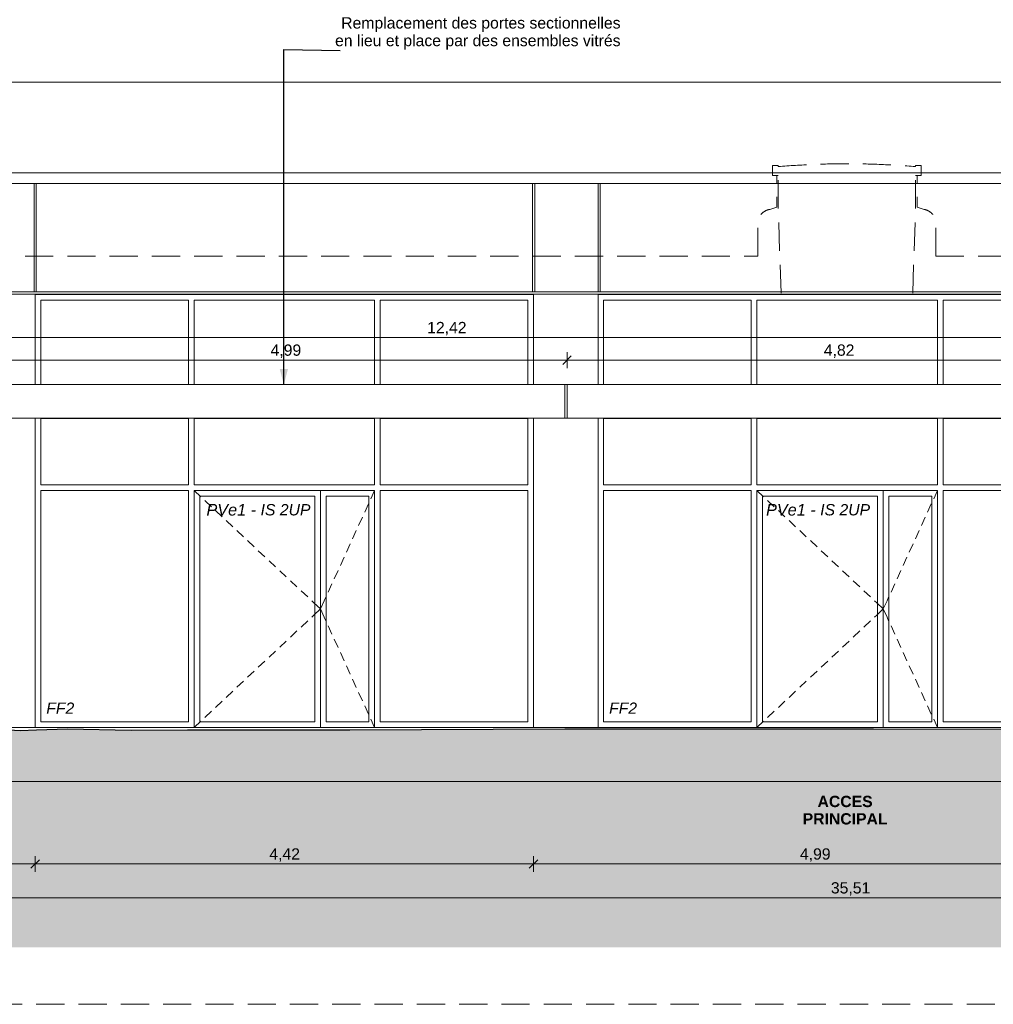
# Model space of a CAD drawing. Header units: millimetres. Extents: x -55416 to 2000, y -2643 to 7327.
# Tile 14 of 18: x -37153 to -28520, y -2454 to 6273. Entities that reach past the tile are written whole.
import ezdxf

# ---------------------------------------------------------------- set-up
doc = ezdxf.new("R2010")
doc.units = ezdxf.units.MM
doc.header["$MEASUREMENT"] = 0
doc.linetypes.add('15925-f_6f_CACHE', pattern=[375, 250, -125])
for name, color, linetype in [('2D - Etiquettes.AL', 7, 'Continuous'), ('_Constr - Structure.AL', 7, 'Continuous'), ('_Sols - Dalles.AL', 7, 'Continuous'), ('Nouveau_2D - Cotations pour 50ème.AL', 7, 'Continuous'), ('Nouveau_2D - Dessin général.AL', 7, 'Continuous'), ('Nouveau_2D - Texte pour 50ème.AL', 7, 'Continuous'), ('Nouveau__Murs - Extérieurs.AL', 7, 'Continuous'), ('Nouveau__Sols - Dalles.AL', 7, 'Continuous'), ('Nouveau_Marques - Coupes.AL', 7, 'Continuous'), ('Nouveau_Portes Archicad', 7, 'Continuous')]:
    doc.layers.add(name, color=color, linetype=linetype)
doc.styles.add('STYLE_GENERE_1', font='arial.ttf')
doc.styles.add('STYLE_GENERE_2', font='arial.ttf')
doc.styles.add('STYLE_GENERE_3', font='arial.ttf')
doc.dimstyles.new('STYLE_GENERE__1', dxfattribs={"dimtxt": 100, "dimasz": 71.25, "dimexe": 0.18, "dimexo": 0.0625, "dimgap": 0, "dimtad": 1, "dimlfac": 0.001, "dimzin": 0, "dimdsep": 46, "dimtxsty": 'STYLE_GENERE_1', "dimblk": 'ARROWHEAD_6', "dimblk1": 'ARROWHEAD_6', "dimblk2": 'ARROWHEAD_6', "dimcen": 0.09, "dimse1": 1, "dimse2": 1, "dimclrd": 7, "dimclre": 7, "dimclrt": 7, "dimazin": 0, "dimtfac": 1, "dimtdec": 4, "dimtmove": 0, "dimatfit": 3, "dimfxl": 0, "dimtolj": 1, "dimtzin": 0, "dimarcsym": 0})
doc.dimstyles.new('STYLE_GENERE__2', dxfattribs={"dimtxt": 100, "dimasz": 71.25, "dimexe": 0.18, "dimexo": 0.0625, "dimgap": 0, "dimtad": 1, "dimtih": 1, "dimtoh": 1, "dimlfac": 0.001, "dimzin": 0, "dimdsep": 46, "dimtxsty": 'STYLE_GENERE_1', "dimblk": 'ARROWHEAD_6', "dimblk1": 'ARROWHEAD_6', "dimblk2": 'ARROWHEAD_6', "dimcen": 0.09, "dimse1": 1, "dimse2": 1, "dimclrd": 7, "dimclre": 7, "dimclrt": 7, "dimazin": 0, "dimtfac": 1, "dimtdec": 4, "dimtmove": 0, "dimatfit": 3, "dimfxl": 0, "dimtolj": 1, "dimtzin": 0, "dimarcsym": 0})
doc.dimstyles.new('STYLE_GENERE__5', dxfattribs={"dimtxt": 0.18, "dimasz": 136.8, "dimexe": 0.18, "dimexo": 0.0625, "dimgap": 0, "dimtad": 0, "dimtih": 1, "dimtoh": 1, "dimdec": 4, "dimzin": 0, "dimdsep": 46, "dimcen": 0.09, "dimadec": 0, "dimazin": 0, "dimtfac": 1, "dimtdec": 4, "dimtmove": 0, "dimatfit": 3, "dimldrblk": 'ARROWHEAD_5', "dimfxl": 0, "dimtolj": 1, "dimtzin": 0, "dimarcsym": 0})

# ---------------------------------------------------------------- blocks, each defined once
blk = doc.blocks.new('Élément de coupe_1')
at = {"layer": '_Sols - Dalles.AL', "color": 7, "linetype": 'Continuous', "lineweight": 13}
for p, q in [((-37015.4, 0), (-32596.8, 0)), ((-32025.3, 0), (-27459.8, 0)), ((-38926.4, -480), (-27320.4, -480))]:
    blk.add_line(p, q, dxfattribs=at)
blk = doc.blocks.new('Élément de coupe_2')
at = {"layer": 'Nouveau__Sols - Dalles.AL', "color": 7, "linetype": 'Continuous', "lineweight": 5}
for p, q in [((-39577.4, 3040), (-27159.8, 3040)), ((-39577.4, 2740), (-39577.4, 3040)), ((-27159.8, 2740), (-27159.8, 3040)), ((-39577.4, 2740), (-27459.8, 2740))]:
    blk.add_line(p, q, dxfattribs=at)
blk = doc.blocks.new('Élément de coupe_12')
at = {"layer": '_Constr - Structure.AL', "color": 7, "linetype": 'Continuous', "lineweight": 13}
for p, q in [((-55416.1, 5719.9), (-1515.7, 5719.9)), ((-55416.1, 4915.5), (-1515.7, 4915.5)), ((-37025.4, 4820.5), (-37005.4, 4820.5)), ((-32606.8, 4820.5), (-32586.8, 4820.5)), ((-32025.3, 4820.5), (-32005.3, 4820.5))]:
    blk.add_line(p, q, dxfattribs=at)
blk = doc.blocks.new('Élément de coupe_16')
at = {"layer": 'Nouveau__Murs - Extérieurs.AL', "color": 7, "linetype": 'Continuous', "lineweight": 13}
for p, q in [((-37585, 4820.5), (-37025.4, 4820.5)), ((-37025.4, 3860), (-37025.4, 4820.5)), ((-37005.4, 4820.5), (-32606.8, 4820.5)), ((-37005.4, 4820.5), (-37005.4, 3860)), ((-32606.8, 3860), (-32606.8, 4820.5)), ((-32586.8, 4820.5), (-32025.3, 4820.5)), ((-32586.8, 4820.5), (-32586.8, 3860)), ((-32025.3, 3860), (-32025.3, 4820.5)), ((-32005.3, 4820.5), (-27613.7, 4820.5)), ((-32005.3, 4820.5), (-32005.3, 3860)), ((-37585, 3860), (-37025.4, 3860)), ((-37585, 3840), (-25667.8, 3840)), ((-37005.4, 3860), (-37025.4, 3860)), ((-37005.4, 3860), (-32606.8, 3860)), ((-32586.8, 3860), (-32606.8, 3860)), ((-32586.8, 3860), (-32025.3, 3860)), ((-32005.3, 3860), (-32025.3, 3860)), ((-32005.3, 3860), (-27613.7, 3860)), ((-37585, 0), (-37015.4, 0)), ((-32596.8, 0), (-32025.3, 0))]:
    blk.add_line(p, q, dxfattribs=at)
blk = doc.blocks.new('Élément de coupe_17')
at = {"layer": 'Nouveau_Portes Archicad', "color": 7, "linetype": 'Continuous', "lineweight": 13}
for p, q in [((-32025.3, 3040), (-32025.3, 3837.7)), ((-32025.3, 3837.7), (-27606.7, 3837.7)), ((-27606.7, 3837.7), (-27606.7, 3040)), ((-32025.3, 2740), (-32025.3, 0)), ((-27606.7, 2740), (-27606.7, 1000)), ((-27606.7, 1000), (-27606.7, 980)), ((-27606.7, 980), (-27606.7, 30)), ((-27606.7, 30), (-27606.7, 0))]:
    blk.add_line(p, q, dxfattribs=at)
at = {"layer": 'Nouveau_Portes Archicad', "color": 7, "linetype": 'Continuous', "lineweight": 5}
for p, q in [((-30666, 3787.7), (-31975.3, 3787.7)), ((-31975.3, 3787.7), (-31975.3, 3040)), ((-30666, 3040), (-30666, 3787.7)), ((-29016, 3787.7), (-30616, 3787.7)), ((-30616, 3787.7), (-30616, 3040)), ((-29016, 3040), (-29016, 3787.7)), ((-27656.7, 3787.7), (-28966, 3787.7)), ((-28966, 3787.7), (-28966, 3040)), ((-27656.7, 3040), (-27656.7, 3787.7)), ((-30666, 2737.5), (-31975.3, 2737.5)), ((-31975.3, 2737.5), (-31975.3, 2150)), ((-31975.3, 2150), (-31975.3, 2737.5)), ((-30666, 2150), (-30666, 2737.5)), ((-30666, 2737.5), (-30666, 2150)), ((-29016, 2737.5), (-30616, 2737.5)), ((-30616, 2737.5), (-30616, 2150)), ((-30616, 2150), (-30616, 2737.5)), ((-29016, 2150), (-29016, 2737.5)), ((-29016, 2737.5), (-29016, 2150)), ((-27656.7, 2737.5), (-28966, 2737.5)), ((-28966, 2737.5), (-28966, 2150)), ((-28966, 2150), (-28966, 2737.5)), ((-27656.7, 2150), (-27656.7, 2737.5)), ((-27656.7, 2737.5), (-27656.7, 2150)), ((-31975.3, 2150), (-30666, 2150)), ((-30666, 2100), (-31975.3, 2100)), ((-31975.3, 2100), (-31975.3, 50)), ((-30666, 50), (-30666, 2100)), ((-30616, 2150), (-29016, 2150)), ((-30616, 2100), (-30557.7, 2045.3)), ((-30616, 2100), (-30616, 2050)), ((-29496, 2100), (-30616, 2100)), ((-29496, 0), (-29496, 2100)), ((-29496, 2100), (-29016, 2100)), ((-29016, 2100), (-29049.3, 2027.2)), ((-29016, 2100), (-29016, 2050)), ((-28966, 2150), (-27656.7, 2150)), ((-27656.7, 2100), (-28966, 2100)), ((-28966, 2100), (-28966, 50)), ((-27656.7, 50), (-27656.7, 2100)), ((-30616, 2050), (-30616, 50)), ((-30566, 50), (-30566, 2050)), ((-30566, 2050), (-29546, 2050)), ((-30521.2, 2011.1), (-30462.8, 1956.4)), ((-29546, 2050), (-29546, 50)), ((-29446, 2050), (-29446, 50)), ((-29066, 2050), (-29446, 2050)), ((-29066, 50), (-29066, 2050)), ((-29016, 2050), (-29016, 50)), ((-30426.3, 1922.2), (-30368, 1867.5)), ((-29070.1, 1981.8), (-29103.3, 1909)), ((-30331.5, 1833.3), (-30273.1, 1778.5)), ((-29124.1, 1863.5), (-29157.4, 1790.8)), ((-30236.7, 1744.4), (-30178.3, 1689.6)), ((-29178.2, 1745.3), (-29211.4, 1672.5)), ((-30141.8, 1655.4), (-30083.5, 1600.7)), ((-29232.2, 1627.1), (-29265.5, 1554.3)), ((-30047, 1566.5), (-29988.6, 1511.8)), ((-29286.3, 1508.8), (-29319.5, 1436.1)), ((-29952.1, 1477.6), (-29893.8, 1422.9)), ((-29857.3, 1388.7), (-29798.9, 1334)), ((-29340.3, 1390.6), (-29373.6, 1317.9)), ((-29762.5, 1299.8), (-29704.1, 1245.1)), ((-29394.4, 1272.4), (-29427.6, 1199.6)), ((-29667.6, 1210.9), (-29609.3, 1156.2)), ((-29448.4, 1154.1), (-29462.8, 1122.8)), ((-29572.8, 1122), (-29554.4, 1104.7)), ((-29554.4, 1104.7), (-29496, 1050)), ((-29554.4, 995.3), (-29496, 1050)), ((-29462.8, 1122.8), (-29496, 1050)), ((-29462.8, 977.2), (-29496, 1050)), ((-29572.8, 978), (-29554.4, 995.3)), ((-29448.4, 945.9), (-29462.8, 977.2)), ((-29667.6, 889.1), (-29609.3, 943.8)), ((-29394.4, 827.6), (-29427.6, 900.4)), ((-29762.5, 800.2), (-29704.1, 854.9)), ((-29857.3, 711.3), (-29798.9, 766)), ((-29340.3, 709.4), (-29373.6, 782.1)), ((-29952.1, 622.4), (-29893.8, 677.1)), ((-29286.3, 591.2), (-29319.5, 663.9)), ((-30047, 533.5), (-29988.6, 588.2)), ((-29232.2, 472.9), (-29265.5, 545.7)), ((-30141.8, 444.6), (-30083.5, 499.3)), ((-30236.7, 355.6), (-30178.3, 410.4)), ((-29178.2, 354.7), (-29211.4, 427.5)), ((-30331.5, 266.7), (-30273.1, 321.5)), ((-29124.1, 236.5), (-29157.4, 309.2)), ((-30426.3, 177.8), (-30368, 232.5)), ((-29070.1, 118.2), (-29103.3, 191)), ((-30521.2, 88.9), (-30462.8, 143.6)), ((-31975.3, 50), (-30666, 50)), ((-30616, 0), (-30557.7, 54.7)), ((-30616, 50), (-30616, 0)), ((-29546, 50), (-30566, 50)), ((-29446, 50), (-29066, 50)), ((-29016, 0), (-29049.3, 72.8)), ((-29016, 50), (-29016, 0)), ((-28966, 50), (-27656.7, 50))]:
    blk.add_line(p, q, dxfattribs=at)
blk = doc.blocks.new('Élément de coupe_18')
at = {"layer": 'Nouveau_Portes Archicad', "color": 7, "linetype": 'Continuous', "lineweight": 13}
for p, q in [((-37015.4, 3040), (-37015.4, 3837.7)), ((-37015.4, 3837.7), (-32596.8, 3837.7)), ((-32596.8, 3837.7), (-32596.8, 3040)), ((-37015.4, 2740), (-37015.4, 0)), ((-32596.8, 2740), (-32596.8, 0))]:
    blk.add_line(p, q, dxfattribs=at)
at = {"layer": 'Nouveau_Portes Archicad', "color": 7, "linetype": 'Continuous', "lineweight": 5}
for p, q in [((-36965.4, 3040), (-36965.4, 3787.7)), ((-36965.4, 3787.7), (-35656.1, 3787.7)), ((-35656.1, 3787.7), (-35656.1, 3040)), ((-35606.1, 3040), (-35606.1, 3787.7)), ((-35606.1, 3787.7), (-34006.1, 3787.7)), ((-34006.1, 3787.7), (-34006.1, 3040)), ((-33956.1, 3040), (-33956.1, 3787.7)), ((-33956.1, 3787.7), (-32646.8, 3787.7)), ((-32646.8, 3787.7), (-32646.8, 3040)), ((-36965.4, 2740), (-36965.4, 2737.5)), ((-36965.4, 2150), (-36965.4, 2737.5)), ((-36965.4, 2737.5), (-35656.1, 2737.5)), ((-35656.1, 2740), (-35656.1, 2737.5)), ((-35656.1, 2737.5), (-35656.1, 2150)), ((-35606.1, 2737.5), (-35606.1, 2740)), ((-35606.1, 2150), (-35606.1, 2737.5)), ((-35606.1, 2737.5), (-34006.1, 2737.5)), ((-34006.1, 2740), (-34006.1, 2737.5)), ((-34006.1, 2737.5), (-34006.1, 2150)), ((-33956.1, 2737.5), (-33956.1, 2740)), ((-33956.1, 2150), (-33956.1, 2737.5)), ((-33956.1, 2737.5), (-32646.8, 2737.5)), ((-32646.8, 2737.5), (-32646.8, 2740)), ((-32646.8, 2737.5), (-32646.8, 2150)), ((-35656.1, 2150), (-36965.4, 2150)), ((-36965.4, 50), (-36965.4, 2100)), ((-36965.4, 2100), (-35656.1, 2100)), ((-35656.1, 2100), (-35656.1, 50)), ((-34006.1, 2150), (-35606.1, 2150)), ((-35606.1, 2100), (-35547.8, 2045.3)), ((-35606.1, 2100), (-35606.1, 2050)), ((-34486.1, 2100), (-35606.1, 2100)), ((-34486.1, 0), (-34486.1, 2100)), ((-34486.1, 2100), (-34006.1, 2100)), ((-34006.1, 2100), (-34039.4, 2027.2)), ((-34006.1, 2100), (-34006.1, 2050)), ((-32646.8, 2150), (-33956.1, 2150)), ((-33956.1, 50), (-33956.1, 2100)), ((-33956.1, 2100), (-32646.8, 2100)), ((-32646.8, 2100), (-32646.8, 50)), ((-35606.1, 2050), (-35606.1, 50)), ((-34536.1, 2050), (-35556.1, 2050)), ((-35556.1, 50), (-35556.1, 2050)), ((-35511.3, 2011.1), (-35452.9, 1956.4)), ((-34536.1, 2050), (-34536.1, 50)), ((-34436.1, 2050), (-34056.1, 2050)), ((-34436.1, 2050), (-34436.1, 50)), ((-34056.1, 50), (-34056.1, 2050)), ((-34006.1, 2050), (-34006.1, 50)), ((-35416.5, 1922.2), (-35358.1, 1867.5)), ((-34060.2, 1981.8), (-34093.4, 1909)), ((-35321.6, 1833.3), (-35263.3, 1778.5)), ((-34114.2, 1863.5), (-34147.5, 1790.8)), ((-35226.8, 1744.4), (-35168.4, 1689.6)), ((-34168.3, 1745.3), (-34201.5, 1672.5)), ((-35131.9, 1655.4), (-35073.6, 1600.7)), ((-34222.3, 1627.1), (-34255.6, 1554.3)), ((-35037.1, 1566.5), (-34978.7, 1511.8)), ((-34276.4, 1508.8), (-34309.6, 1436.1)), ((-34942.3, 1477.6), (-34883.9, 1422.9)), ((-34847.4, 1388.7), (-34789.1, 1334)), ((-34330.4, 1390.6), (-34363.7, 1317.9)), ((-34752.6, 1299.8), (-34694.2, 1245.1)), ((-34384.5, 1272.4), (-34417.7, 1199.6)), ((-34657.7, 1210.9), (-34599.4, 1156.2)), ((-34438.5, 1154.1), (-34452.9, 1122.8)), ((-34562.9, 1122), (-34544.5, 1104.7)), ((-34544.5, 1104.7), (-34486.1, 1050)), ((-34544.5, 995.3), (-34486.1, 1050)), ((-34452.9, 1122.8), (-34486.1, 1050)), ((-34452.9, 977.2), (-34486.1, 1050)), ((-34562.9, 978), (-34544.5, 995.3)), ((-34438.5, 945.9), (-34452.9, 977.2)), ((-34657.7, 889.1), (-34599.4, 943.8)), ((-34384.5, 827.6), (-34417.7, 900.4)), ((-34752.6, 800.2), (-34694.2, 854.9)), ((-34847.4, 711.3), (-34789.1, 766)), ((-34330.4, 709.4), (-34363.7, 782.1)), ((-34942.3, 622.4), (-34883.9, 677.1)), ((-34276.4, 591.2), (-34309.6, 663.9)), ((-35037.1, 533.5), (-34978.7, 588.2)), ((-34222.3, 472.9), (-34255.6, 545.7)), ((-35131.9, 444.6), (-35073.6, 499.3)), ((-35226.8, 355.6), (-35168.4, 410.4)), ((-34168.3, 354.7), (-34201.5, 427.5)), ((-35321.6, 266.7), (-35263.3, 321.5)), ((-34114.2, 236.5), (-34147.5, 309.2)), ((-35416.5, 177.8), (-35358.1, 232.5)), ((-34060.2, 118.2), (-34093.4, 191)), ((-35511.3, 88.9), (-35452.9, 143.6)), ((-35656.1, 50), (-36965.4, 50)), ((-35606.1, 0), (-35547.8, 54.7)), ((-35606.1, 50), (-35606.1, 0)), ((-35556.1, 50), (-34536.1, 50)), ((-34056.1, 50), (-34436.1, 50)), ((-34006.1, 0), (-34039.4, 72.8)), ((-34006.1, 50), (-34006.1, 0)), ((-32646.8, 50), (-33956.1, 50))]:
    blk.add_line(p, q, dxfattribs=at)
blk = doc.blocks.new('*D61')
at = {"layer": 'Nouveau_2D - Cotations pour 50ème.AL', "color": 7, "linetype": 'Continuous', "lineweight": 5}
for p, q in [((-41957.7, 3002.5), (-42032.7, 3077.5)), ((-41995.2, 3040), (-41995.2, 3096.2)), ((-41924.9, 3040), (-42065.6, 3040)), ((-41995.2, 0), (-41995.2, 3040)), ((-41924.9, 0), (-42065.6, 0)), ((-42032.7, 37.5), (-41957.7, -37.5)), ((-41995.2, -56.3), (-41995.2, 0))]:
    blk.add_line(p, q, dxfattribs=at)
at = {"layer": 'Nouveau_2D - Cotations pour 50ème.AL', "color": 7, "lineweight": 5, "insert": (-42015.2, 1386.5), "char_height": 100, "attachment_point": 7, "rotation": 90, "style": 'STYLE_GENERE_1'}
blk.add_mtext('\\A1;{\\pql;\\fArial|b0|i0|c0|p0;\\W1.000000;3,04}', dxfattribs=at)
blk = doc.blocks.new('ARROWHEAD_6')
at = {"color": 0, "linetype": 'Continuous', "lineweight": 0}
for p, q in [((0, 0), (-1, 0)), ((-0.5, -0.5), (0.5, 0.5))]:
    blk.add_line(p, q, dxfattribs=at)
blk = doc.blocks.new('*D62')
at = {"layer": 'Nouveau_2D - Cotations pour 50ème.AL', "color": 7, "linetype": 'Continuous', "lineweight": 5}
for p, q in [((-39539.9, 3493.3), (-39614.9, 3418.3)), ((-39577.4, 3385.5), (-39577.4, 3526.1)), ((-27197.3, 3418.3), (-27122.3, 3493.3)), ((-27159.8, 3385.5), (-27159.8, 3526.1)), ((-39633.7, 3455.8), (-39577.4, 3455.8)), ((-39577.4, 3455.8), (-27159.8, 3455.8)), ((-27159.8, 3455.8), (-27103.5, 3455.8))]:
    blk.add_line(p, q, dxfattribs=at)
at = {"layer": 'Nouveau_2D - Cotations pour 50ème.AL', "color": 7, "lineweight": 5, "insert": (-33540.2, 3475.8), "char_height": 100, "attachment_point": 7, "style": 'STYLE_GENERE_1'}
blk.add_mtext('\\A1;{\\pql;\\fArial|b0|i0|c0|p0;\\W1.000000;12,42}', dxfattribs=at)
blk = doc.blocks.new('*D78')
at = {"layer": 'Nouveau_2D - Cotations pour 50ème.AL', "color": 7, "linetype": 'Continuous', "lineweight": 5}
for p, q in [((-38498.9, -1172.9), (-38573.9, -1247.9)), ((-38536.4, -1280.8), (-38536.4, -1140.1)), ((-38536.4, -1210.4), (-37015.4, -1210.4)), ((-36977.9, -1172.9), (-37052.9, -1247.9)), ((-37015.4, -1280.8), (-37015.4, -1140.1))]:
    blk.add_line(p, q, dxfattribs=at)
at = {"layer": 'Nouveau_2D - Cotations pour 50ème.AL', "color": 7, "lineweight": 5, "insert": (-37909.4, -1190.4), "char_height": 100, "attachment_point": 7, "style": 'STYLE_GENERE_1'}
blk.add_mtext('\\A1;{\\pql;\\fArial|b0|i0|c0|p0;\\W1.000000;1,52}', dxfattribs=at)
blk = doc.blocks.new('*D79')
at = {"layer": 'Nouveau_2D - Cotations pour 50ème.AL', "color": 7, "linetype": 'Continuous', "lineweight": 5}
for p, q in [((-36977.9, -1172.9), (-37052.9, -1247.9)), ((-37015.4, -1280.8), (-37015.4, -1140.1)), ((-37015.4, -1210.4), (-32596.8, -1210.4)), ((-32559.3, -1172.9), (-32634.3, -1247.9)), ((-32596.8, -1280.8), (-32596.8, -1140.1))]:
    blk.add_line(p, q, dxfattribs=at)
at = {"layer": 'Nouveau_2D - Cotations pour 50ème.AL', "color": 7, "lineweight": 5, "insert": (-34939.6, -1190.4), "char_height": 100, "attachment_point": 7, "style": 'STYLE_GENERE_1'}
blk.add_mtext('\\A1;{\\pql;\\fArial|b0|i0|c0|p0;\\W1.000000;4,42}', dxfattribs=at)
blk = doc.blocks.new('*D80')
at = {"layer": 'Nouveau_2D - Cotations pour 50ème.AL', "color": 7, "linetype": 'Continuous', "lineweight": 5}
for p, q in [((-32559.3, -1172.9), (-32634.3, -1247.9)), ((-32596.8, -1280.8), (-32596.8, -1140.1)), ((-32596.8, -1210.4), (-27606.7, -1210.4)), ((-27569.2, -1172.9), (-27644.2, -1247.9)), ((-27606.7, -1280.8), (-27606.7, -1140.1))]:
    blk.add_line(p, q, dxfattribs=at)
at = {"layer": 'Nouveau_2D - Cotations pour 50ème.AL', "color": 7, "lineweight": 5, "insert": (-30235.2, -1190.4), "char_height": 100, "attachment_point": 7, "style": 'STYLE_GENERE_1'}
blk.add_mtext('\\A1;{\\pql;\\fArial|b0|i0|c0|p0;\\W1.000000;4,99}', dxfattribs=at)
blk = doc.blocks.new('*D92')
at = {"layer": 'Nouveau_2D - Cotations pour 50ème.AL', "color": 7, "linetype": 'Continuous', "lineweight": 5}
for p, q in [((-47505.4, -1472.9), (-47580.4, -1547.9)), ((-47542.9, -1580.8), (-47542.9, -1440.1)), ((-12072.7, -1547.9), (-11997.7, -1472.9)), ((-12035.2, -1580.8), (-12035.2, -1440.1)), ((-47599.2, -1510.4), (-47542.9, -1510.4)), ((-47542.9, -1510.4), (-12035.2, -1510.4)), ((-12035.2, -1510.4), (-11979, -1510.4))]:
    blk.add_line(p, q, dxfattribs=at)
at = {"layer": 'Nouveau_2D - Cotations pour 50ème.AL', "color": 7, "lineweight": 5, "insert": (-29960.7, -1490.4), "char_height": 100, "attachment_point": 7, "style": 'STYLE_GENERE_1'}
blk.add_mtext('\\A1;{\\pql;\\fArial|b0|i0|c0|p0;\\W1.000000;35,51}', dxfattribs=at)
blk = doc.blocks.new('*D101')
at = {"layer": 'Nouveau_2D - Cotations pour 50ème.AL', "color": 7, "linetype": 'Continuous', "lineweight": 5}
for p, q in [((-37290.2, 3185.5), (-37290.2, 3326.1)), ((-32300.1, 3185.5), (-32300.1, 3326.1)), ((-37252.7, 3293.3), (-37327.7, 3218.3)), ((-37290.2, 3255.8), (-32300.1, 3255.8)), ((-32262.6, 3293.3), (-32337.6, 3218.3))]:
    blk.add_line(p, q, dxfattribs=at)
at = {"layer": 'Nouveau_2D - Cotations pour 50ème.AL', "color": 7, "lineweight": 5, "insert": (-34928.6, 3275.8), "char_height": 100, "attachment_point": 7, "style": 'STYLE_GENERE_1'}
blk.add_mtext('\\A1;{\\pql;\\fArial|b0|i0|c0|p0;\\W1.000000;4,99}', dxfattribs=at)
blk = doc.blocks.new('*D102')
at = {"layer": 'Nouveau_2D - Cotations pour 50ème.AL', "color": 7, "linetype": 'Continuous', "lineweight": 5}
for p, q in [((-32300.1, 3185.5), (-32300.1, 3326.1)), ((-27479.8, 3185.5), (-27479.8, 3326.1)), ((-32262.6, 3293.3), (-32337.6, 3218.3)), ((-32300.1, 3255.8), (-27479.8, 3255.8)), ((-27442.3, 3293.3), (-27517.3, 3218.3))]:
    blk.add_line(p, q, dxfattribs=at)
at = {"layer": 'Nouveau_2D - Cotations pour 50ème.AL', "color": 7, "lineweight": 5, "insert": (-30023.4, 3275.8), "char_height": 100, "attachment_point": 7, "style": 'STYLE_GENERE_1'}
blk.add_mtext('\\A1;{\\pql;\\fArial|b0|i0|c0|p0;\\W1.000000;4,82}', dxfattribs=at)
blk = doc.blocks.new('ARROWHEAD_5')
at = {"linetype": 'Continuous', "lineweight": 0}
blk.add_hatch(color=0, dxfattribs=at).paths.add_polyline_path([(-1, 0.2679), (0, 0), (-1, -0.2679)])
at = {"color": 0, "linetype": 'Continuous', "lineweight": 0}
blk.add_line((0, 0), (-1, 0), dxfattribs=at)

msp = doc.modelspace()

# ---------------------------------------------------------------- hatches: boundary and pattern name
at = {"linetype": 'Continuous', "lineweight": 0, "true_color": 0xcccccc}
h = msp.add_hatch(dxfattribs=at)
h.set_pattern_fill('Terre', color=254, style=0, pattern_type=2)
h.set_pattern_definition([(45, (1895784961.59, -26454.07), (-137.885817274, 137.885817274), []), (45, (1895784915.63, -26408.1), (-275.77163455, 275.77163455), []), (45, (1895784869.66, -26362.15), (-275.77163455, 275.77163455), []), (135, (1895784823.7, -26316.187), (45.9619390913, 45.9619390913), [194.999992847, -194.999992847])])
h.paths.add_polyline_path([(-1515.725, -9.492), (-1615.6, -10.5), (-2546.932, -4.486), (-3835.559, -17.599), (-5117.595, -14.623), (-6183.135, -9.304), (-7653.391, -16.84), (-9466.102, -9.309), (-10877.064, -15.02), (-12498.966, -10.925), (-13165.301, -11.288), (-15085.682, -10.555), (-16225.227, -9.559), (-16929.245, 7.022), (-17583.127, 0.026), (-18333.369, -5.896), (-19109.283, -15.456), (-19952.826, -16.504), (-20742.179, -12.951), (-21903.829, -4.769), (-22439.286, -4.636), (-22758.335, -0.863), (-23009.42, -8.409), (-23377.554, 2.91), (-24579.517, 10.471), (-25502.681, 2.925), (-26557.308, -7.79), (-26879.39, -0.309), (-27427.818, -10.736), (-28067.385, -15.388), (-29583.72, -11.935), (-30505.008, -13.098), (-31667.508, -13.111), (-32319.638, -13.143), (-32955.502, -14.349), (-34224.823, -22.354), (-35664.369, -21.411), (-36165.545, -25.462), (-36730.22, -12.806), (-37002.288, -20.031), (-37149.682, -25.888), (-37355.139, -16.864), (-37741.59, -21.82), (-38377.815, -13.675), (-39275.209, -23.748), (-39640.579, -23.748), (-40179.418, -21.723), (-40747.793, -22.169), (-41280.924, -23.496), (-41498.212, -18.592), (-42071.299, -20.072), (-43139.945, -15.075), (-43813.848, -28.603), (-44329.163, -27.15), (-44962.713, -12.88), (-48181.535, -18.826), (-55416.09, -18.826), (-55416.09, -1950.152), (-1515.725, -1950.152)])
at = {"layer": '2D - Etiquettes.AL', "linetype": 'Continuous', "lineweight": 20, "true_color": 0xe40006}
msp.add_hatch(color=12, dxfattribs=at).paths.add_polyline_path([(-29606.503, -480), (-29784.625, -123.756), (-29962.747, -480)])

# ---------------------------------------------------------------- linework, layer by layer
at = {"color": 7, "linetype": '15925-f_6f_CACHE', "lineweight": 13, "flags": 128}
for points in [[(-30477.985, 4891.375), (-30477.985, 4981.439)], [(-30426.803, 4981.439), (-30477.985, 4981.439)], [(-30426.803, 4970.505), (-30426.803, 4981.439)], [(-29210.739, 4981.439), (-29159.557, 4981.439)], [(-29210.739, 4970.505), (-29210.739, 4981.439)], [(-29159.557, 4891.375), (-29159.557, 4981.439)], [(-30477.985, 4891.375), (-30426.803, 4891.375)], [(-30402.789, 3850), (-30426.803, 4592.883), (-30426.803, 4970.505)], [(-29234.752, 3850), (-29210.739, 4592.883), (-29210.739, 4970.505)], [(-29159.557, 4891.375), (-29210.739, 4891.375)], [(-38980.332, 4177.868), (-30607.061, 4177.868)], [(-29030.481, 4177.868), (-20591.733, 4177.868)]]:
    msp.add_lwpolyline(points, dxfattribs=at)
for points in [[(-30426.803, 4970.505, -0.04214945), (-29210.739, 4970.505)], [(-30607.061, 4177.868), (-30607.061, 4493.556, -0.30030259), (-30503.196, 4591.454), (-30440.812, 4610.112), (-30440.94, 4614.073), (-30440.94, 4891.375)], [(-29030.481, 4177.868), (-29030.481, 4493.556, 0.30030259), (-29134.345, 4591.454), (-29196.73, 4610.112), (-29196.602, 4614.073), (-29196.602, 4891.375)]]:
    msp.add_lwpolyline(points, format="xyb", dxfattribs=at)
at = {"color": 1, "linetype": 'Continuous', "lineweight": 25, "flags": 128}
msp.add_lwpolyline([(-37355.139, -16.864), (-37149.682, -25.888), (-37002.288, -20.031), (-36730.22, -12.806), (-36165.545, -25.462), (-35664.369, -21.411), (-34224.823, -22.354), (-32955.502, -14.349), (-32319.638, -13.143), (-31667.508, -13.111), (-30505.008, -13.098), (-29583.72, -11.935), (-28067.385, -15.388)], dxfattribs=at)
at = {"color": 12, "linetype": '15925-f_6f_CACHE', "lineweight": 20, "true_color": 0xe40006, "flags": 128}
msp.add_lwpolyline([(-48256.287, -2454.152), (-1515.725, -2454.152)], dxfattribs=at)
at = {"layer": 'Nouveau_2D - Dessin général.AL', "color": 7, "linetype": 'Continuous', "lineweight": 5}
for p, q in [((-32320.079, 3040), (-32320.079, 2740)), ((-32300.079, 3040), (-32300.079, 2740))]:
    msp.add_line(p, q, dxfattribs=at)

# ---------------------------------------------------------------- block references
at = {"layer": '_Constr - Structure.AL', "lineweight": 0}
msp.add_blockref('Élément de coupe_12', (0, 0), dxfattribs=at)
at = {"layer": '_Sols - Dalles.AL', "lineweight": 0}
msp.add_blockref('Élément de coupe_1', (0, 0), dxfattribs=at)
at = {"layer": 'Nouveau__Murs - Extérieurs.AL', "lineweight": 0}
msp.add_blockref('Élément de coupe_16', (0, 0), dxfattribs=at)
at = {"layer": 'Nouveau__Sols - Dalles.AL', "lineweight": 0}
msp.add_blockref('Élément de coupe_2', (0, 0), dxfattribs=at)
at = {"layer": 'Nouveau_Portes Archicad', "lineweight": 0}
for name in ['Élément de coupe_18', 'Élément de coupe_17']:
    msp.add_blockref(name, (0, 0), dxfattribs=at)

# ---------------------------------------------------------------- texts
at = {"layer": '2D - Etiquettes.AL', "color": 7, "linetype": 'Continuous', "lineweight": 5, "insert": (-29834.625, -861.674), "char_height": 100, "width": 770.53638, "attachment_point": 8, "line_spacing_factor": 0.924954, "style": 'STYLE_GENERE_2'}
msp.add_mtext('\\A1;{\\pqc;\\fArial|b1|i0|c0|p0;\\W1.000000;ACC\\fArial|b1|i0|c0|p0;\\W1.000000;E\\fArial|b1|i0|c0|p0;\\W1.000000;S PRINCIPAL}', dxfattribs=at)
at = {"layer": 'Nouveau_2D - Texte pour 50ème.AL', "color": 7, "linetype": 'Continuous', "lineweight": 5, "insert": (-31825.533, 6008.184), "char_height": 100, "attachment_point": 9, "line_spacing_factor": 0.937538, "style": 'STYLE_GENERE_1'}
msp.add_mtext('\\A1;{\\pqr;\\fArial|b0|i0|c0|p0;\\W1.000000;Remplacement des portes sectionnelles\\P\\pqr;\\fArial|b0|i0|c0|p0;\\W1.000000;en lieu et place par des ensembles vitrés}', dxfattribs=at)
at = {"layer": 'Nouveau_Marques - Coupes.AL', "color": 7, "linetype": 'Continuous', "lineweight": 5, "attachment_point": 7, "style": 'STYLE_GENERE_3'}
for s, insert, char_height in [('\\A1;{\\pql;\\fArial|b0|i1|c0|p0;\\W1.000000;PVe1\\fArial|b0|i1|c0|p0;\\W1.000000; - \\fArial|b0|i1|c0|p0;\\H0.971269x;\\W1.000000;IS\\fArial|b0|i1|c0|p0;\\W1.000000; 2UP}', (-35496.778, 1876.553), 102.958066), ('\\A1;{\\pql;\\fArial|b0|i1|c0|p0;\\W1.000000;PVe1\\fArial|b0|i1|c0|p0;\\W1.000000; - \\fArial|b0|i1|c0|p0;\\H0.971269x;\\W1.000000;IS\\fArial|b0|i1|c0|p0;\\W1.000000; 2UP}', (-30535.116, 1876.553), 102.958066), ('\\A1;{\\pql;\\fArial|b0|i1|c0|p0;\\W1.000000;FF2}', (-36917.22, 120.557), 100), ('\\A1;{\\pql;\\fArial|b0|i1|c0|p0;\\W1.000000;FF2}', (-31927.107, 120.557), 100)]:
    msp.add_mtext(s, dxfattribs=dict(at, insert=insert, char_height=char_height))

# ---------------------------------------------------------------- dimensions: what is measured, and where the dimension line sits
at = {"layer": 'Nouveau_2D - Cotations pour 50ème.AL', "color": 7, "linetype": 'Continuous', "lineweight": 5}
for base, p1, p2, picture, middle in [((-37015.424, -1210.446), (-38536.421, 3860), (-37015.424, 3837.715), '*D78', (-37779.925, -1140.446)), ((-32596.845, -1210.446), (-37015.424, 3837.715), (-32596.845, 3837.715), '*D79', (-34810.137, -1140.446)), ((-27606.731, -1210.446), (-32596.845, 3837.715), (-27606.731, 3837.715), '*D80', (-30105.79, -1140.446)), ((-27159.787, 3455.814), (-39577.401, 3040), (-27159.787, 3040), '*D62', (-33372.681, 3525.814)), ((-32300.079, 3255.814), (-37290.193, 3040), (-32300.079, 3040), '*D101', (-34799.138, 3325.814)), ((-27479.787, 3255.814), (-32300.079, 3040), (-27479.787, 3040), '*D102', (-29893.935, 3325.814)), ((-12035.217, -1510.446), (-47542.949, -1672.978), (-12035.217, 0), '*D92', (-29793.17, -1440.446))]:
    dim = msp.add_linear_dim(base=base, p1=p1, p2=p2, dimstyle='STYLE_GENERE__2', dxfattribs=at)
    dim.commit()
    dim.dimension.update_dxf_attribs({"geometry": picture, "text_midpoint": middle, "dimtype": 160})
dim = msp.add_linear_dim(base=(-41995.239, 3040), p1=(-27264.713, 0), p2=(-42428.506, 3040), angle=90, dimstyle='STYLE_GENERE__1', dxfattribs=at)
dim.commit()
dim.dimension.update_dxf_attribs({"geometry": '*D61', "text_midpoint": (-42065.239, 1515.998), "dimtype": 160, "text_rotation": 90})

# ---------------------------------------------------------------- leaders
at = {"layer": 'Nouveau_2D - Texte pour 50ème.AL', "color": 7, "linetype": 'Continuous', "lineweight": 5, "annotation_type": 0, "has_hookline": 1, "hookline_direction": 0, "text_width": 2518.6}
msp.add_leader([(-34810.713, 3040), (-34810.713, 6008.184), (-34310.713, 6001.153)], dimstyle='STYLE_GENERE__5', dxfattribs=at)

doc.saveas('drawing.dxf')
